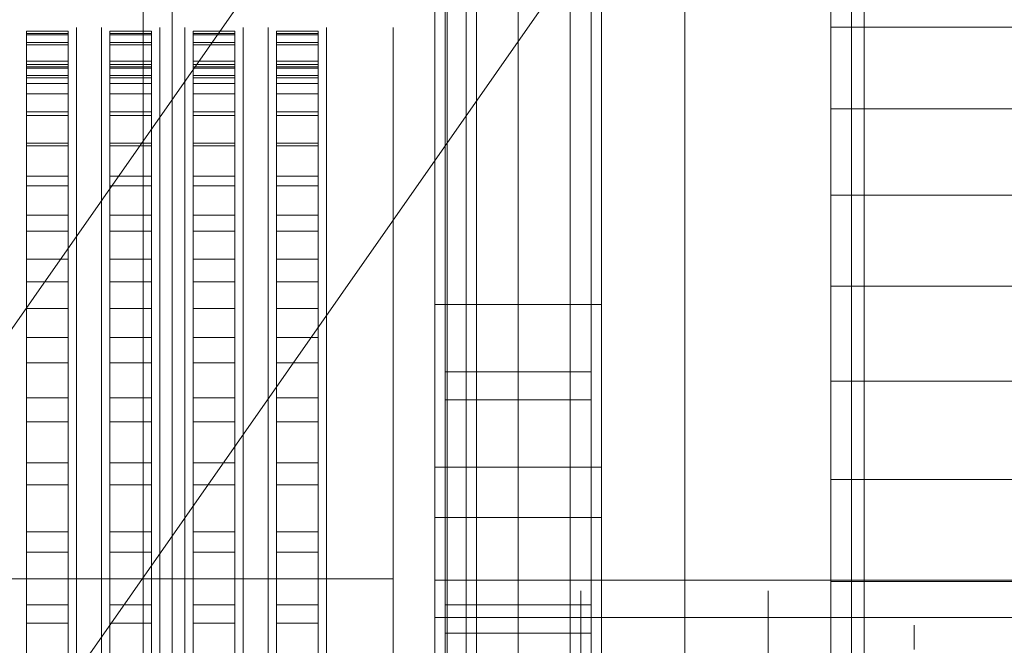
# Model space of a CAD drawing. Header units: millimetres. Extents: x -1970 to 61924, y -58230 to 6847.
# Tile 22 of 256: x -1600 to -1363, y -34168 to -34018. Entities that reach past the tile are written whole.
import ezdxf

# ---------------------------------------------------------------- set-up
doc = ezdxf.new("R2010")
doc.units = ezdxf.units.MM
for name, color, linetype, lineweight in [('COTAS_O', 1, 'Continuous', 0), ('frontal_briquetadora', 7, 'Continuous', 0), ('frontal_C03', 7, 'Continuous', 0), ('frontal_secador', 7, 'Continuous', 0), ('frontal_tolva', 7, 'Continuous', 0)]:
    doc.layers.add(name, color=color, linetype=linetype, lineweight=lineweight)
doc.dimstyles.new('R19_100', dxfattribs={"dimtxt": 250, "dimasz": 150, "dimexe": 150, "dimexo": 80, "dimgap": 100, "dimtad": 1, "dimtih": 1, "dimtoh": 1, "dimdsep": 46, "dimcen": 0.09, "dimadec": 0, "dimazin": 0, "dimtfac": 1, "dimtdec": 4, "dimtofl": 0, "dimtmove": 0, "dimatfit": 3, "dimfxl": 1, "dimtolj": 1, "dimtzin": 0, "dimarcsym": 0})

# ---------------------------------------------------------------- blocks, each defined once
blk = doc.blocks.new('DIM_R26_45')
at = {"layer": 'COTAS_O'}
for p, q in [((-1725, -31700), (-1025, -31700)), ((-1025, -31700), (-1070, -31850)), ((-1025, -34400), (-1025, -31700)), ((-1025, -31700), (-980, -31850)), ((-1025, -34400), (-1070, -34250)), ((-1025, -34400), (-980, -34250)), ((-1725, -34400), (-1025, -34400))]:
    blk.add_line(p, q, dxfattribs=at)
blk.add_text('2700 O', height=250, rotation=90, dxfattribs=at).set_placement((-1125, -33050))
blk = doc.blocks.new('DIM_R26_46')
at = {"layer": 'COTAS_O'}
for p, q in [((-1725, -33700), (-1575, -33655)), ((1725, -33700), (1575, -33655)), ((-1725, -34400), (-1725, -33700)), ((-1725, -33700), (1725, -33700)), ((-1725, -33700), (-1575, -33745)), ((1725, -33700), (1575, -33745)), ((1725, -34400), (1725, -33700))]:
    blk.add_line(p, q, dxfattribs=at)
blk.add_text('3450 O', height=250, dxfattribs=at).set_placement((0, -33600))
blk = doc.blocks.new('DIM_R26_50')
at = {"layer": 'COTAS_O'}
for p, q in [((-1480, -33670), (-780, -33670)), ((-780, -33670), (-825, -33820)), ((-780, -36000), (-780, -33670)), ((-780, -33670), (-735, -33820)), ((-780, -36000), (-825, -35850)), ((-780, -36000), (-735, -35850)), ((-1480, -36000), (-780, -36000))]:
    blk.add_line(p, q, dxfattribs=at)
blk.add_text('2330 O', height=250, rotation=90, dxfattribs=at).set_placement((-880, -34835))
blk = doc.blocks.new('DIM_R26_52')
at = {"layer": 'COTAS_O'}
for p, q in [((-1400, -33000), (-700, -33000)), ((-700, -33000), (-745, -33150)), ((-700, -36000), (-700, -33000)), ((-700, -33000), (-655, -33150)), ((-700, -36000), (-745, -35850)), ((-700, -36000), (-655, -35850)), ((-1400, -36000), (-700, -36000))]:
    blk.add_line(p, q, dxfattribs=at)
blk.add_text('3000 O', height=250, rotation=90, dxfattribs=at).set_placement((-800, -34500))

msp = doc.modelspace()

# ---------------------------------------------------------------- linework, layer by layer
at = {"layer": 'frontal_briquetadora'}
for p, q in [((-1405, -34020.086), (-1405, -34001.746)), ((-1598, -34021.599), (-1598, -34021.008)), ((-1598, -34021.008), (-1598, -34021.918)), ((-1598, -34021.008), (-1588, -34021.008)), ((-1598, -34023.687), (-1598, -34021.599)), ((-1598, -34021.599), (-1588, -34021.599)), ((-1598, -34021.918), (-1598, -34024.323)), ((-1598, -34021.918), (-1588, -34021.918)), ((-1588, -34021.008), (-1588, -34021.918)), ((-1588, -34021.599), (-1588, -34021.008)), ((-1588, -34023.687), (-1588, -34021.599)), ((-1588, -34021.918), (-1588, -34024.323)), ((-1586, -34021.432), (-1586, -34020.159)), ((-1586, -34023.974), (-1586, -34021.432)), ((-1580, -34021.432), (-1580, -34020.159)), ((-1580, -34023.974), (-1580, -34021.432)), ((-1578, -34021.599), (-1578, -34021.008)), ((-1578, -34021.008), (-1578, -34021.918)), ((-1578, -34021.008), (-1568, -34021.008)), ((-1578, -34023.687), (-1578, -34021.599)), ((-1578, -34021.599), (-1568, -34021.599)), ((-1578, -34021.918), (-1578, -34024.323)), ((-1578, -34021.918), (-1568, -34021.918)), ((-1568, -34021.008), (-1568, -34021.918)), ((-1568, -34021.599), (-1568, -34021.008)), ((-1568, -34023.687), (-1568, -34021.599)), ((-1568, -34021.918), (-1568, -34024.323)), ((-1566, -34021.432), (-1566, -34020.159)), ((-1566, -34023.974), (-1566, -34021.432)), ((-1560, -34021.432), (-1560, -34020.159)), ((-1560, -34023.974), (-1560, -34021.432)), ((-1558, -34021.599), (-1558, -34021.008)), ((-1558, -34021.008), (-1558, -34021.918)), ((-1558, -34021.008), (-1548, -34021.008)), ((-1558, -34023.687), (-1558, -34021.599)), ((-1558, -34021.599), (-1548, -34021.599)), ((-1558, -34021.918), (-1558, -34024.323)), ((-1558, -34021.918), (-1548, -34021.918)), ((-1548, -34021.008), (-1548, -34021.918)), ((-1548, -34021.599), (-1548, -34021.008)), ((-1548, -34023.687), (-1548, -34021.599)), ((-1548, -34021.918), (-1548, -34024.323)), ((-1546, -34021.432), (-1546, -34020.159)), ((-1546, -34023.974), (-1546, -34021.432)), ((-1540, -34021.432), (-1540, -34020.159)), ((-1540, -34023.974), (-1540, -34021.432)), ((-1538, -34021.599), (-1538, -34021.008)), ((-1538, -34021.008), (-1538, -34021.918)), ((-1538, -34021.008), (-1528, -34021.008)), ((-1538, -34023.687), (-1538, -34021.599)), ((-1538, -34021.599), (-1528, -34021.599)), ((-1538, -34021.918), (-1538, -34024.323)), ((-1538, -34021.918), (-1528, -34021.918)), ((-1528, -34021.008), (-1528, -34021.918)), ((-1528, -34021.599), (-1528, -34021.008)), ((-1528, -34023.687), (-1528, -34021.599)), ((-1528, -34021.918), (-1528, -34024.323)), ((-1526, -34021.432), (-1526, -34020.159)), ((-1526, -34023.974), (-1526, -34021.432)), ((-1510, -34021.432), (-1510, -34020.159)), ((-1510, -34023.974), (-1510, -34021.432)), ((-1405, -34039.668), (-1405, -34020.086)), ((-630, -34020.086), (-1405, -34020.086)), ((-1598, -34255.522), (-1598, -34023.687)), ((-1598, -34023.687), (-1588, -34023.687)), ((-1598, -34024.323), (-1598, -34028.212)), ((-1598, -34024.323), (-1588, -34024.323)), ((-1588, -34255.522), (-1588, -34023.687)), ((-1588, -34024.323), (-1588, -34028.212)), ((-1586, -34027.772), (-1586, -34023.974)), ((-1580, -34027.772), (-1580, -34023.974)), ((-1578, -34255.522), (-1578, -34023.687)), ((-1578, -34023.687), (-1568, -34023.687)), ((-1578, -34024.323), (-1578, -34028.212)), ((-1578, -34024.323), (-1568, -34024.323)), ((-1568, -34255.522), (-1568, -34023.687)), ((-1568, -34024.323), (-1568, -34028.212)), ((-1566, -34027.772), (-1566, -34023.974)), ((-1560, -34027.772), (-1560, -34023.974)), ((-1558, -34255.522), (-1558, -34023.687)), ((-1558, -34023.687), (-1548, -34023.687)), ((-1558, -34024.323), (-1558, -34028.212)), ((-1558, -34024.323), (-1548, -34024.323)), ((-1548, -34255.522), (-1548, -34023.687)), ((-1548, -34024.323), (-1548, -34028.212)), ((-1546, -34027.772), (-1546, -34023.974)), ((-1540, -34027.772), (-1540, -34023.974)), ((-1538, -34255.522), (-1538, -34023.687)), ((-1538, -34023.687), (-1528, -34023.687)), ((-1538, -34024.323), (-1538, -34028.212)), ((-1538, -34024.323), (-1528, -34024.323)), ((-1528, -34255.522), (-1528, -34023.687)), ((-1528, -34024.323), (-1528, -34028.212)), ((-1526, -34027.772), (-1526, -34023.974)), ((-1510, -34027.772), (-1510, -34023.974)), ((-1598, -34028.212), (-1598, -34033.566)), ((-1598, -34028.212), (-1588, -34028.212)), ((-1598, -34029.008), (-1598, -34029.894)), ((-1598, -34029.584), (-1598, -34029.008)), ((-1598, -34029.008), (-1588, -34029.008)), ((-1588, -34028.212), (-1588, -34033.566)), ((-1588, -34029.584), (-1588, -34029.008)), ((-1588, -34029.008), (-1588, -34029.894)), ((-1586, -34032.813), (-1586, -34027.772)), ((-1580, -34032.813), (-1580, -34027.772)), ((-1578, -34028.212), (-1578, -34033.566)), ((-1578, -34028.212), (-1568, -34028.212)), ((-1578, -34029.008), (-1578, -34029.894)), ((-1578, -34029.584), (-1578, -34029.008)), ((-1578, -34029.008), (-1568, -34029.008)), ((-1568, -34028.212), (-1568, -34033.566)), ((-1568, -34029.584), (-1568, -34029.008)), ((-1568, -34029.008), (-1568, -34029.894)), ((-1566, -34032.813), (-1566, -34027.772)), ((-1560, -34032.813), (-1560, -34027.772)), ((-1558, -34028.212), (-1558, -34033.566)), ((-1558, -34028.212), (-1548, -34028.212)), ((-1558, -34029.008), (-1558, -34029.894)), ((-1558, -34029.584), (-1558, -34029.008)), ((-1558, -34029.008), (-1548, -34029.008)), ((-1548, -34028.212), (-1548, -34033.566)), ((-1548, -34029.584), (-1548, -34029.008)), ((-1548, -34029.008), (-1548, -34029.894)), ((-1546, -34032.813), (-1546, -34027.772)), ((-1540, -34032.813), (-1540, -34027.772)), ((-1538, -34028.212), (-1538, -34033.566)), ((-1538, -34028.212), (-1528, -34028.212)), ((-1538, -34029.008), (-1538, -34029.894)), ((-1538, -34029.584), (-1538, -34029.008)), ((-1538, -34029.008), (-1528, -34029.008)), ((-1528, -34028.212), (-1528, -34033.566)), ((-1528, -34029.584), (-1528, -34029.008)), ((-1528, -34029.008), (-1528, -34029.894)), ((-1526, -34032.813), (-1526, -34027.772)), ((-1510, -34032.813), (-1510, -34027.772)), ((-1598, -34031.618), (-1598, -34029.584)), ((-1598, -34029.584), (-1588, -34029.584)), ((-1598, -34029.894), (-1598, -34032.237)), ((-1598, -34029.894), (-1588, -34029.894)), ((-1598, -34263.452), (-1598, -34031.618)), ((-1598, -34031.618), (-1588, -34031.618)), ((-1588, -34031.618), (-1588, -34029.584)), ((-1588, -34029.894), (-1588, -34032.237)), ((-1588, -34263.452), (-1588, -34031.618)), ((-1586, -34030.642), (-1586, -34030)), ((-1586, -34032.567), (-1586, -34030.642)), ((-1580, -34030.642), (-1580, -34030)), ((-1580, -34032.567), (-1580, -34030.642)), ((-1578, -34031.618), (-1578, -34029.584)), ((-1578, -34029.584), (-1568, -34029.584)), ((-1578, -34029.894), (-1578, -34032.237)), ((-1578, -34029.894), (-1568, -34029.894)), ((-1578, -34263.452), (-1578, -34031.618)), ((-1578, -34031.618), (-1568, -34031.618)), ((-1568, -34031.618), (-1568, -34029.584)), ((-1568, -34029.894), (-1568, -34032.237)), ((-1568, -34263.452), (-1568, -34031.618)), ((-1566, -34030.642), (-1566, -34030)), ((-1566, -34032.567), (-1566, -34030.642)), ((-1560, -34030.642), (-1560, -34030)), ((-1560, -34032.567), (-1560, -34030.642)), ((-1558, -34031.618), (-1558, -34029.584)), ((-1558, -34029.584), (-1548, -34029.584)), ((-1558, -34029.894), (-1558, -34032.237)), ((-1558, -34029.894), (-1548, -34029.894)), ((-1558, -34263.452), (-1558, -34031.618)), ((-1558, -34031.618), (-1548, -34031.618)), ((-1548, -34031.618), (-1548, -34029.584)), ((-1548, -34029.894), (-1548, -34032.237)), ((-1548, -34263.452), (-1548, -34031.618)), ((-1546, -34030.642), (-1546, -34030)), ((-1546, -34032.567), (-1546, -34030.642)), ((-1540, -34030.642), (-1540, -34030)), ((-1540, -34032.567), (-1540, -34030.642)), ((-1538, -34031.618), (-1538, -34029.584)), ((-1538, -34029.584), (-1528, -34029.584)), ((-1538, -34029.894), (-1538, -34032.237)), ((-1538, -34029.894), (-1528, -34029.894)), ((-1538, -34263.452), (-1538, -34031.618)), ((-1538, -34031.618), (-1528, -34031.618)), ((-1528, -34031.618), (-1528, -34029.584)), ((-1528, -34029.894), (-1528, -34032.237)), ((-1528, -34263.452), (-1528, -34031.618)), ((-1526, -34030.642), (-1526, -34030)), ((-1526, -34032.567), (-1526, -34030.642)), ((-1598, -34032.237), (-1598, -34036.025)), ((-1598, -34032.237), (-1588, -34032.237)), ((-1598, -34033.566), (-1598, -34040.36)), ((-1598, -34033.566), (-1588, -34033.566)), ((-1588, -34032.237), (-1588, -34036.025)), ((-1588, -34033.566), (-1588, -34040.36)), ((-1586, -34035.764), (-1586, -34032.567)), ((-1586, -34039.075), (-1586, -34032.813)), ((-1580, -34035.764), (-1580, -34032.567)), ((-1580, -34039.075), (-1580, -34032.813)), ((-1578, -34032.237), (-1578, -34036.025)), ((-1578, -34032.237), (-1568, -34032.237)), ((-1578, -34033.566), (-1578, -34040.36)), ((-1578, -34033.566), (-1568, -34033.566)), ((-1568, -34032.237), (-1568, -34036.025)), ((-1568, -34033.566), (-1568, -34040.36)), ((-1566, -34035.764), (-1566, -34032.567)), ((-1566, -34039.075), (-1566, -34032.813)), ((-1560, -34035.764), (-1560, -34032.567)), ((-1560, -34039.075), (-1560, -34032.813)), ((-1558, -34032.237), (-1558, -34036.025)), ((-1558, -34032.237), (-1548, -34032.237)), ((-1558, -34033.566), (-1558, -34040.36)), ((-1558, -34033.566), (-1548, -34033.566)), ((-1548, -34032.237), (-1548, -34036.025)), ((-1548, -34033.566), (-1548, -34040.36)), ((-1546, -34035.764), (-1546, -34032.567)), ((-1546, -34039.075), (-1546, -34032.813)), ((-1540, -34035.764), (-1540, -34032.567)), ((-1540, -34039.075), (-1540, -34032.813)), ((-1538, -34032.237), (-1538, -34036.025)), ((-1538, -34032.237), (-1528, -34032.237)), ((-1538, -34033.566), (-1538, -34040.36)), ((-1538, -34033.566), (-1528, -34033.566)), ((-1528, -34032.237), (-1528, -34036.025)), ((-1528, -34033.566), (-1528, -34040.36)), ((-1526, -34035.764), (-1526, -34032.567)), ((-1526, -34039.075), (-1526, -34032.813)), ((-1510, -34039.075), (-1510, -34032.813)), ((-1598, -34036.025), (-1598, -34041.241)), ((-1598, -34036.025), (-1588, -34036.025)), ((-1588, -34036.025), (-1588, -34041.241)), ((-1586, -34040.222), (-1586, -34035.764)), ((-1580, -34040.222), (-1580, -34035.764)), ((-1578, -34036.025), (-1578, -34041.241)), ((-1578, -34036.025), (-1568, -34036.025)), ((-1568, -34036.025), (-1568, -34041.241)), ((-1566, -34040.222), (-1566, -34035.764)), ((-1560, -34040.222), (-1560, -34035.764)), ((-1558, -34036.025), (-1558, -34041.241)), ((-1558, -34036.025), (-1548, -34036.025)), ((-1548, -34036.025), (-1548, -34041.241)), ((-1546, -34040.222), (-1546, -34035.764)), ((-1540, -34040.222), (-1540, -34035.764)), ((-1538, -34036.025), (-1538, -34041.241)), ((-1538, -34036.025), (-1528, -34036.025)), ((-1528, -34036.025), (-1528, -34041.241)), ((-1526, -34040.222), (-1526, -34035.764)), ((-1598, -34040.36), (-1598, -34048.56)), ((-1598, -34040.36), (-1588, -34040.36)), ((-1588, -34040.36), (-1588, -34048.56)), ((-1586, -34046.532), (-1586, -34039.075)), ((-1586, -34045.921), (-1586, -34040.222)), ((-1580, -34046.532), (-1580, -34039.075)), ((-1580, -34045.921), (-1580, -34040.222)), ((-1578, -34040.36), (-1578, -34048.56)), ((-1578, -34040.36), (-1568, -34040.36)), ((-1568, -34040.36), (-1568, -34048.56)), ((-1566, -34046.532), (-1566, -34039.075)), ((-1566, -34045.921), (-1566, -34040.222)), ((-1560, -34046.532), (-1560, -34039.075)), ((-1560, -34045.921), (-1560, -34040.222)), ((-1558, -34040.36), (-1558, -34048.56)), ((-1558, -34040.36), (-1548, -34040.36)), ((-1548, -34040.36), (-1548, -34048.56)), ((-1546, -34046.532), (-1546, -34039.075)), ((-1546, -34045.921), (-1546, -34040.222)), ((-1540, -34046.532), (-1540, -34039.075)), ((-1540, -34045.921), (-1540, -34040.222)), ((-1538, -34040.36), (-1538, -34048.56)), ((-1538, -34040.36), (-1528, -34040.36)), ((-1528, -34040.36), (-1528, -34048.56)), ((-1526, -34046.532), (-1526, -34039.075)), ((-1526, -34045.921), (-1526, -34040.222)), ((-1510, -34046.532), (-1510, -34039.075)), ((-1405, -34060.408), (-1405, -34039.668)), ((-630, -34039.668), (-1405, -34039.668)), ((-1598, -34041.241), (-1598, -34047.859)), ((-1598, -34041.241), (-1588, -34041.241)), ((-1588, -34041.241), (-1588, -34047.859)), ((-1578, -34041.241), (-1578, -34047.859)), ((-1578, -34041.241), (-1568, -34041.241)), ((-1568, -34041.241), (-1568, -34047.859)), ((-1558, -34041.241), (-1558, -34047.859)), ((-1558, -34041.241), (-1548, -34041.241)), ((-1548, -34041.241), (-1548, -34047.859)), ((-1538, -34041.241), (-1538, -34047.859)), ((-1538, -34041.241), (-1528, -34041.241)), ((-1528, -34041.241), (-1528, -34047.859)), ((-1586, -34052.836), (-1586, -34045.921)), ((-1580, -34052.836), (-1580, -34045.921)), ((-1566, -34052.836), (-1566, -34045.921)), ((-1560, -34052.836), (-1560, -34045.921)), ((-1546, -34052.836), (-1546, -34045.921)), ((-1540, -34052.836), (-1540, -34045.921)), ((-1526, -34052.836), (-1526, -34045.921)), ((-1598, -34047.859), (-1598, -34055.846)), ((-1598, -34047.859), (-1588, -34047.859)), ((-1588, -34047.859), (-1588, -34055.846)), ((-1586, -34055.154), (-1586, -34046.532)), ((-1580, -34055.154), (-1580, -34046.532)), ((-1578, -34047.859), (-1578, -34055.846)), ((-1578, -34047.859), (-1568, -34047.859)), ((-1568, -34047.859), (-1568, -34055.846)), ((-1566, -34055.154), (-1566, -34046.532)), ((-1560, -34055.154), (-1560, -34046.532)), ((-1558, -34047.859), (-1558, -34055.846)), ((-1558, -34047.859), (-1548, -34047.859)), ((-1548, -34047.859), (-1548, -34055.846)), ((-1546, -34055.154), (-1546, -34046.532)), ((-1540, -34055.154), (-1540, -34046.532)), ((-1538, -34047.859), (-1538, -34055.846)), ((-1538, -34047.859), (-1528, -34047.859)), ((-1528, -34047.859), (-1528, -34055.846)), ((-1526, -34055.154), (-1526, -34046.532)), ((-1510, -34055.154), (-1510, -34046.532)), ((-1598, -34048.56), (-1598, -34058.126)), ((-1598, -34048.56), (-1588, -34048.56)), ((-1588, -34048.56), (-1588, -34058.126)), ((-1578, -34048.56), (-1578, -34058.126)), ((-1578, -34048.56), (-1568, -34048.56)), ((-1568, -34048.56), (-1568, -34058.126)), ((-1558, -34048.56), (-1558, -34058.126)), ((-1558, -34048.56), (-1548, -34048.56)), ((-1548, -34048.56), (-1548, -34058.126)), ((-1538, -34048.56), (-1538, -34058.126)), ((-1538, -34048.56), (-1528, -34048.56)), ((-1528, -34048.56), (-1528, -34058.126)), ((-1586, -34060.938), (-1586, -34052.836)), ((-1580, -34060.938), (-1580, -34052.836)), ((-1566, -34060.938), (-1566, -34052.836)), ((-1560, -34060.938), (-1560, -34052.836)), ((-1546, -34060.938), (-1546, -34052.836)), ((-1540, -34060.938), (-1540, -34052.836)), ((-1526, -34060.938), (-1526, -34052.836)), ((-1586, -34064.906), (-1586, -34055.154)), ((-1580, -34064.906), (-1580, -34055.154)), ((-1566, -34064.906), (-1566, -34055.154)), ((-1560, -34064.906), (-1560, -34055.154)), ((-1546, -34064.906), (-1546, -34055.154)), ((-1540, -34064.906), (-1540, -34055.154)), ((-1526, -34064.906), (-1526, -34055.154)), ((-1510, -34064.906), (-1510, -34055.154)), ((-1598, -34055.846), (-1598, -34065.165)), ((-1598, -34055.846), (-1588, -34055.846)), ((-1588, -34055.846), (-1588, -34065.165)), ((-1578, -34055.846), (-1578, -34065.165)), ((-1578, -34055.846), (-1568, -34055.846)), ((-1568, -34055.846), (-1568, -34065.165)), ((-1558, -34055.846), (-1558, -34065.165)), ((-1558, -34055.846), (-1548, -34055.846)), ((-1548, -34055.846), (-1548, -34065.165)), ((-1538, -34055.846), (-1538, -34065.165)), ((-1538, -34055.846), (-1528, -34055.846)), ((-1528, -34055.846), (-1528, -34065.165)), ((-1598, -34058.126), (-1598, -34069.012)), ((-1598, -34058.126), (-1588, -34058.126)), ((-1588, -34058.126), (-1588, -34069.012)), ((-1578, -34058.126), (-1578, -34069.012)), ((-1578, -34058.126), (-1568, -34058.126)), ((-1568, -34058.126), (-1568, -34069.012)), ((-1558, -34058.126), (-1558, -34069.012)), ((-1558, -34058.126), (-1548, -34058.126)), ((-1548, -34058.126), (-1548, -34069.012)), ((-1538, -34058.126), (-1538, -34069.012)), ((-1538, -34058.126), (-1528, -34058.126)), ((-1528, -34058.126), (-1528, -34069.012)), ((-1586, -34070.192), (-1586, -34060.938)), ((-1580, -34070.192), (-1580, -34060.938)), ((-1566, -34070.192), (-1566, -34060.938)), ((-1560, -34070.192), (-1560, -34060.938)), ((-1546, -34070.192), (-1546, -34060.938)), ((-1540, -34070.192), (-1540, -34060.938)), ((-1526, -34070.192), (-1526, -34060.938)), ((-1405, -34082.216), (-1405, -34060.408)), ((-630, -34060.408), (-1405, -34060.408)), ((-1598, -34065.165), (-1598, -34075.769)), ((-1598, -34065.165), (-1588, -34065.165)), ((-1588, -34065.165), (-1588, -34075.769)), ((-1586, -34075.747), (-1586, -34064.906)), ((-1580, -34075.747), (-1580, -34064.906)), ((-1578, -34065.165), (-1578, -34075.769)), ((-1578, -34065.165), (-1568, -34065.165)), ((-1568, -34065.165), (-1568, -34075.769)), ((-1566, -34075.747), (-1566, -34064.906)), ((-1560, -34075.747), (-1560, -34064.906)), ((-1558, -34065.165), (-1558, -34075.769)), ((-1558, -34065.165), (-1548, -34065.165)), ((-1548, -34065.165), (-1548, -34075.769)), ((-1546, -34075.747), (-1546, -34064.906)), ((-1540, -34075.747), (-1540, -34064.906)), ((-1538, -34065.165), (-1538, -34075.769)), ((-1538, -34065.165), (-1528, -34065.165)), ((-1528, -34065.165), (-1528, -34075.769)), ((-1526, -34075.747), (-1526, -34064.906)), ((-1510, -34075.747), (-1510, -34064.906)), ((-1598, -34069.012), (-1598, -34081.166)), ((-1598, -34069.012), (-1588, -34069.012)), ((-1588, -34069.012), (-1588, -34081.166)), ((-1578, -34069.012), (-1578, -34081.166)), ((-1578, -34069.012), (-1568, -34069.012)), ((-1568, -34069.012), (-1568, -34081.166)), ((-1558, -34069.012), (-1558, -34081.166)), ((-1558, -34069.012), (-1548, -34069.012)), ((-1548, -34069.012), (-1548, -34081.166)), ((-1538, -34069.012), (-1538, -34081.166)), ((-1538, -34069.012), (-1528, -34069.012)), ((-1528, -34069.012), (-1528, -34081.166)), ((-1586, -34080.559), (-1586, -34070.192)), ((-1580, -34080.559), (-1580, -34070.192)), ((-1566, -34080.559), (-1566, -34070.192)), ((-1560, -34080.559), (-1560, -34070.192)), ((-1546, -34080.559), (-1546, -34070.192)), ((-1540, -34080.559), (-1540, -34070.192)), ((-1526, -34080.559), (-1526, -34070.192)), ((-1598, -34075.769), (-1598, -34087.608)), ((-1598, -34075.769), (-1588, -34075.769)), ((-1588, -34075.769), (-1588, -34087.608)), ((-1586, -34087.632), (-1586, -34075.747)), ((-1580, -34087.632), (-1580, -34075.747)), ((-1578, -34075.769), (-1578, -34087.608)), ((-1578, -34075.769), (-1568, -34075.769)), ((-1568, -34075.769), (-1568, -34087.608)), ((-1566, -34087.632), (-1566, -34075.747)), ((-1560, -34087.632), (-1560, -34075.747)), ((-1558, -34075.769), (-1558, -34087.608)), ((-1558, -34075.769), (-1548, -34075.769)), ((-1548, -34075.769), (-1548, -34087.608)), ((-1546, -34087.632), (-1546, -34075.747)), ((-1540, -34087.632), (-1540, -34075.747)), ((-1538, -34075.769), (-1538, -34087.608)), ((-1538, -34075.769), (-1528, -34075.769)), ((-1528, -34075.769), (-1528, -34087.608)), ((-1526, -34087.632), (-1526, -34075.747)), ((-1510, -34087.632), (-1510, -34075.747)), ((-1598, -34081.166), (-1598, -34094.527)), ((-1598, -34081.166), (-1588, -34081.166)), ((-1588, -34081.166), (-1588, -34094.527)), ((-1586, -34091.994), (-1586, -34080.559)), ((-1580, -34091.994), (-1580, -34080.559)), ((-1578, -34081.166), (-1578, -34094.527)), ((-1578, -34081.166), (-1568, -34081.166)), ((-1568, -34081.166), (-1568, -34094.527)), ((-1566, -34091.994), (-1566, -34080.559)), ((-1560, -34091.994), (-1560, -34080.559)), ((-1558, -34081.166), (-1558, -34094.527)), ((-1558, -34081.166), (-1548, -34081.166)), ((-1548, -34081.166), (-1548, -34094.527)), ((-1546, -34091.994), (-1546, -34080.559)), ((-1540, -34091.994), (-1540, -34080.559)), ((-1538, -34081.166), (-1538, -34094.527)), ((-1538, -34081.166), (-1528, -34081.166)), ((-1528, -34081.166), (-1528, -34094.527)), ((-1526, -34091.994), (-1526, -34080.559)), ((-1510, -34088.791), (-1510, -34083.177)), ((-1405, -34105), (-1405, -34082.216)), ((-630, -34082.216), (-1405, -34082.216)), ((-1598, -34087.608), (-1598, -34100.623)), ((-1598, -34087.608), (-1588, -34087.608)), ((-1588, -34087.608), (-1588, -34100.623)), ((-1586, -34100.514), (-1586, -34087.632)), ((-1580, -34100.514), (-1580, -34087.632)), ((-1578, -34087.608), (-1578, -34100.623)), ((-1578, -34087.608), (-1568, -34087.608)), ((-1568, -34087.608), (-1568, -34100.623)), ((-1566, -34100.514), (-1566, -34087.632)), ((-1560, -34100.514), (-1560, -34087.632)), ((-1558, -34087.608), (-1558, -34100.623)), ((-1558, -34087.608), (-1548, -34087.608)), ((-1548, -34087.608), (-1548, -34100.623)), ((-1546, -34100.514), (-1546, -34087.632)), ((-1540, -34100.514), (-1540, -34087.632)), ((-1538, -34087.608), (-1538, -34100.623)), ((-1538, -34087.608), (-1528, -34087.608)), ((-1528, -34087.608), (-1528, -34100.623)), ((-1526, -34100.514), (-1526, -34087.632)), ((-1510, -34100.514), (-1510, -34087.632)), ((-1510, -34099.562), (-1510, -34088.791)), ((-1586, -34104.448), (-1586, -34091.994)), ((-1580, -34104.448), (-1580, -34091.994)), ((-1566, -34104.448), (-1566, -34091.994)), ((-1560, -34104.448), (-1560, -34091.994)), ((-1546, -34104.448), (-1546, -34091.994)), ((-1540, -34104.448), (-1540, -34091.994)), ((-1526, -34104.448), (-1526, -34091.994)), ((-1598, -34094.527), (-1598, -34109.032)), ((-1598, -34094.527), (-1588, -34094.527)), ((-1588, -34094.527), (-1588, -34109.032)), ((-1578, -34094.527), (-1578, -34109.032)), ((-1578, -34094.527), (-1568, -34094.527)), ((-1568, -34094.527), (-1568, -34109.032)), ((-1558, -34094.527), (-1558, -34109.032)), ((-1558, -34094.527), (-1548, -34094.527)), ((-1548, -34094.527), (-1548, -34109.032)), ((-1538, -34094.527), (-1538, -34109.032)), ((-1538, -34094.527), (-1528, -34094.527)), ((-1528, -34094.527), (-1528, -34109.032)), ((-1510, -34114.62), (-1510, -34099.562)), ((-1598, -34100.623), (-1598, -34114.753)), ((-1598, -34100.623), (-1588, -34100.623)), ((-1588, -34100.623), (-1588, -34114.753)), ((-1586, -34114.338), (-1586, -34100.514)), ((-1580, -34114.338), (-1580, -34100.514)), ((-1578, -34100.623), (-1578, -34114.753)), ((-1578, -34100.623), (-1568, -34100.623)), ((-1568, -34100.623), (-1568, -34114.753)), ((-1566, -34114.338), (-1566, -34100.514)), ((-1560, -34114.338), (-1560, -34100.514)), ((-1558, -34100.623), (-1558, -34114.753)), ((-1558, -34100.623), (-1548, -34100.623)), ((-1548, -34100.623), (-1548, -34114.753)), ((-1546, -34114.338), (-1546, -34100.514)), ((-1540, -34114.338), (-1540, -34100.514)), ((-1538, -34100.623), (-1538, -34114.753)), ((-1538, -34100.623), (-1528, -34100.623)), ((-1528, -34100.623), (-1528, -34114.753)), ((-1526, -34114.338), (-1526, -34100.514)), ((-1510, -34114.338), (-1510, -34100.514)), ((-1586, -34117.868), (-1586, -34104.448)), ((-1580, -34117.868), (-1580, -34104.448)), ((-1566, -34117.868), (-1566, -34104.448)), ((-1560, -34117.868), (-1560, -34104.448)), ((-1546, -34117.868), (-1546, -34104.448)), ((-1540, -34117.868), (-1540, -34104.448)), ((-1526, -34117.868), (-1526, -34104.448)), ((-1405, -34128.662), (-1405, -34105)), ((-630, -34105), (-1405, -34105)), ((-1598, -34109.032), (-1598, -34124.609)), ((-1598, -34109.032), (-1588, -34109.032)), ((-1588, -34109.032), (-1588, -34124.609)), ((-1578, -34109.032), (-1578, -34124.609)), ((-1578, -34109.032), (-1568, -34109.032)), ((-1568, -34109.032), (-1568, -34124.609)), ((-1558, -34109.032), (-1558, -34124.609)), ((-1558, -34109.032), (-1548, -34109.032)), ((-1548, -34109.032), (-1548, -34124.609)), ((-1538, -34109.032), (-1538, -34124.609)), ((-1538, -34109.032), (-1528, -34109.032)), ((-1528, -34109.032), (-1528, -34124.609)), ((-1586, -34129.049), (-1586, -34114.338)), ((-1580, -34129.049), (-1580, -34114.338)), ((-1566, -34129.049), (-1566, -34114.338)), ((-1560, -34129.049), (-1560, -34114.338)), ((-1546, -34129.049), (-1546, -34114.338)), ((-1540, -34129.049), (-1540, -34114.338)), ((-1526, -34129.049), (-1526, -34114.338)), ((-1510, -34129.049), (-1510, -34114.338)), ((-1598, -34114.753), (-1598, -34129.927)), ((-1598, -34114.753), (-1588, -34114.753)), ((-1588, -34114.753), (-1588, -34129.927)), ((-1578, -34114.753), (-1578, -34129.927)), ((-1578, -34114.753), (-1568, -34114.753)), ((-1568, -34114.753), (-1568, -34129.927)), ((-1558, -34114.753), (-1558, -34129.927)), ((-1558, -34114.753), (-1548, -34114.753)), ((-1548, -34114.753), (-1548, -34129.927)), ((-1538, -34114.753), (-1538, -34129.927)), ((-1538, -34114.753), (-1528, -34114.753)), ((-1528, -34114.753), (-1528, -34129.927)), ((-1510, -34132.744), (-1510, -34114.62)), ((-1586, -34132.196), (-1586, -34117.868)), ((-1580, -34132.196), (-1580, -34117.868)), ((-1566, -34132.196), (-1566, -34117.868)), ((-1560, -34132.196), (-1560, -34117.868)), ((-1546, -34132.196), (-1546, -34117.868)), ((-1540, -34132.196), (-1540, -34117.868)), ((-1526, -34132.196), (-1526, -34117.868)), ((-1598, -34124.609), (-1598, -34141.184)), ((-1598, -34124.609), (-1588, -34124.609)), ((-1588, -34124.609), (-1588, -34141.184)), ((-1578, -34124.609), (-1578, -34141.184)), ((-1578, -34124.609), (-1568, -34124.609)), ((-1568, -34124.609), (-1568, -34141.184)), ((-1558, -34124.609), (-1558, -34141.184)), ((-1558, -34124.609), (-1548, -34124.609)), ((-1548, -34124.609), (-1548, -34141.184)), ((-1538, -34124.609), (-1538, -34141.184)), ((-1538, -34124.609), (-1528, -34124.609)), ((-1528, -34124.609), (-1528, -34141.184)), ((-1598, -34129.927), (-1598, -34146.072)), ((-1598, -34129.927), (-1588, -34129.927)), ((-1588, -34129.927), (-1588, -34146.072)), ((-1586, -34144.586), (-1586, -34129.049)), ((-1580, -34144.586), (-1580, -34129.049)), ((-1578, -34129.927), (-1578, -34146.072)), ((-1578, -34129.927), (-1568, -34129.927)), ((-1568, -34129.927), (-1568, -34146.072)), ((-1566, -34144.586), (-1566, -34129.049)), ((-1560, -34144.586), (-1560, -34129.049)), ((-1558, -34129.927), (-1558, -34146.072)), ((-1558, -34129.927), (-1548, -34129.927)), ((-1548, -34129.927), (-1548, -34146.072)), ((-1546, -34144.586), (-1546, -34129.049)), ((-1540, -34144.586), (-1540, -34129.049)), ((-1538, -34129.927), (-1538, -34146.072)), ((-1538, -34129.927), (-1528, -34129.927)), ((-1528, -34129.927), (-1528, -34146.072)), ((-1526, -34144.586), (-1526, -34129.049)), ((-1510, -34144.586), (-1510, -34129.049)), ((-1405, -34153.1), (-1405, -34128.662)), ((-630, -34128.662), (-1405, -34128.662)), ((-1586, -34147.372), (-1586, -34132.196)), ((-1580, -34147.372), (-1580, -34132.196)), ((-1566, -34147.372), (-1566, -34132.196)), ((-1560, -34147.372), (-1560, -34132.196)), ((-1546, -34147.372), (-1546, -34132.196)), ((-1540, -34147.372), (-1540, -34132.196)), ((-1526, -34147.372), (-1526, -34132.196)), ((-1510, -34152.465), (-1510, -34132.744)), ((-1598, -34141.184), (-1598, -34158.675)), ((-1598, -34141.184), (-1588, -34141.184)), ((-1588, -34141.184), (-1588, -34158.675)), ((-1578, -34141.184), (-1578, -34158.675)), ((-1578, -34141.184), (-1568, -34141.184)), ((-1568, -34141.184), (-1568, -34158.675)), ((-1558, -34141.184), (-1558, -34158.675)), ((-1558, -34141.184), (-1548, -34141.184)), ((-1548, -34141.184), (-1548, -34158.675)), ((-1538, -34141.184), (-1538, -34158.675)), ((-1538, -34141.184), (-1528, -34141.184)), ((-1528, -34141.184), (-1528, -34158.675)), ((-1586, -34160.884), (-1586, -34144.586)), ((-1580, -34160.884), (-1580, -34144.586)), ((-1566, -34160.884), (-1566, -34144.586)), ((-1560, -34160.884), (-1560, -34144.586)), ((-1546, -34160.884), (-1546, -34144.586)), ((-1540, -34160.884), (-1540, -34144.586)), ((-1526, -34160.884), (-1526, -34144.586)), ((-1510, -34160.884), (-1510, -34144.586)), ((-1598, -34146.072), (-1598, -34163.111)), ((-1598, -34146.072), (-1588, -34146.072)), ((-1588, -34146.072), (-1588, -34163.111)), ((-1586, -34163.329), (-1586, -34147.372)), ((-1580, -34163.329), (-1580, -34147.372)), ((-1578, -34146.072), (-1578, -34163.111)), ((-1578, -34146.072), (-1568, -34146.072)), ((-1568, -34146.072), (-1568, -34163.111)), ((-1566, -34163.329), (-1566, -34147.372)), ((-1560, -34163.329), (-1560, -34147.372)), ((-1558, -34146.072), (-1558, -34163.111)), ((-1558, -34146.072), (-1548, -34146.072)), ((-1548, -34146.072), (-1548, -34163.111)), ((-1546, -34163.329), (-1546, -34147.372)), ((-1540, -34163.329), (-1540, -34147.372)), ((-1538, -34146.072), (-1538, -34163.111)), ((-1538, -34146.072), (-1528, -34146.072)), ((-1528, -34146.072), (-1528, -34163.111)), ((-1526, -34163.329), (-1526, -34147.372)), ((-1660, -34152.465), (-1510, -34152.465)), ((-1510, -34152.465), (-1510, -34172.186)), ((-1405, -34178.21), (-1405, -34153.1)), ((-630, -34153.1), (-1405, -34153.1)), ((-1465, -34158.033), (-1465, -34155.338)), ((-1420, -34158.033), (-1420, -34155.338)), ((-1598, -34158.675), (-1598, -34176.998)), ((-1598, -34158.675), (-1588, -34158.675)), ((-1588, -34158.675), (-1588, -34176.998)), ((-1578, -34158.675), (-1578, -34176.998)), ((-1578, -34158.675), (-1568, -34158.675)), ((-1568, -34158.675), (-1568, -34176.998)), ((-1558, -34158.675), (-1558, -34176.998)), ((-1558, -34158.675), (-1548, -34158.675)), ((-1548, -34158.675), (-1548, -34176.998)), ((-1538, -34158.675), (-1538, -34176.998)), ((-1538, -34158.675), (-1528, -34158.675)), ((-1528, -34158.675), (-1528, -34176.998)), ((-1465, -34163.372), (-1465, -34158.033)), ((-1420, -34163.372), (-1420, -34158.033)), ((-1586, -34177.878), (-1586, -34160.884)), ((-1580, -34177.878), (-1580, -34160.884)), ((-1566, -34177.878), (-1566, -34160.884)), ((-1560, -34177.878), (-1560, -34160.884)), ((-1546, -34177.878), (-1546, -34160.884)), ((-1540, -34177.878), (-1540, -34160.884)), ((-1526, -34177.878), (-1526, -34160.884)), ((-1510, -34177.878), (-1510, -34160.884)), ((-1598, -34163.111), (-1598, -34180.96)), ((-1598, -34163.111), (-1588, -34163.111)), ((-1588, -34163.111), (-1588, -34180.96)), ((-1586, -34180), (-1586, -34163.329)), ((-1580, -34180), (-1580, -34163.329)), ((-1578, -34163.111), (-1578, -34180.96)), ((-1578, -34163.111), (-1568, -34163.111)), ((-1568, -34163.111), (-1568, -34180.96)), ((-1566, -34180), (-1566, -34163.329)), ((-1560, -34180), (-1560, -34163.329)), ((-1558, -34163.111), (-1558, -34180.96)), ((-1558, -34163.111), (-1548, -34163.111)), ((-1548, -34163.111), (-1548, -34180.96)), ((-1546, -34180), (-1546, -34163.329)), ((-1540, -34180), (-1540, -34163.329)), ((-1538, -34163.111), (-1538, -34180.96)), ((-1538, -34163.111), (-1528, -34163.111)), ((-1528, -34163.111), (-1528, -34180.96)), ((-1526, -34180), (-1526, -34163.329)), ((-1465, -34171.257), (-1465, -34163.372)), ((-1420, -34171.257), (-1420, -34163.372)), ((-1385, -34164.709), (-1385, -34163.55)), ((-1385, -34166.797), (-1385, -34164.709)), ((-1385, -34169.4), (-1385, -34166.797))]:
    msp.add_line(p, q, dxfattribs=at)
at = {"layer": 'frontal_C03'}
for p, q in [((-1500, -34875.113), (-1500, -32314.944)), ((-1500, -32318.841), (-1500, -34879.011)), ((-1570, -35975), (-1570, -32996.942)), ((-1563, -35975), (-1563, -32996.942)), ((-1497, -35975), (-1497, -32996.942)), ((-1490, -35975), (-1490, -32996.942)), ((-1570, -35975), (-1570, -33266.434)), ((-1563, -35975), (-1563, -33266.434)), ((-1497, -35975), (-1497, -33266.434)), ((-1490, -35975), (-1490, -33266.434)), ((-1570, -35975), (-1570, -33805.417)), ((-1563, -35975), (-1563, -33805.417)), ((-1497, -35975), (-1497, -33805.417)), ((-1490, -35975), (-1490, -33805.417)), ((-1500, -34086.651), (-1500, -33817.159)), ((-1460, -33817.159), (-1460, -34086.651)), ((-1492.5, -34418.43), (-1492.5, -33823.47)), ((-1467.5, -33823.47), (-1467.5, -34418.43)), ((-1497.5, -34158.748), (-1497.5, -33833.28)), ((-1462.5, -33833.28), (-1462.5, -34158.748)), ((-1497.5, -34165.485), (-1497.5, -33840.017)), ((-1462.5, -34165.485), (-1462.5, -33840.017)), ((-1492.5, -34444.787), (-1492.5, -33849.827)), ((-1467.5, -34444.787), (-1467.5, -33849.827)), ((-1500, -34125.629), (-1500, -33856.137)), ((-1460, -34125.629), (-1460, -33856.137)), ((-1500, -34137.755), (-1500, -33868.264)), ((-1460, -33868.264), (-1460, -34137.755)), ((-1500, -34186.478), (-1500, -33916.987)), ((-1460, -34186.478), (-1460, -33916.987)), ((-1480, -34274.308), (-1480, -33927.401)), ((-1440, -33927.401), (-1440, -34274.308)), ((-1480, -33936.384), (-1480, -34283.291)), ((-1440, -34283.291), (-1440, -33936.384)), ((-1460, -34086.651), (-1500, -34086.651)), ((-1500, -34086.651), (-1500, -34125.629)), ((-1500, -34356.142), (-1500, -34086.651)), ((-1460, -34125.629), (-1460, -34086.651)), ((-1460, -34086.651), (-1460, -34356.142)), ((-1497.5, -34109.509), (-1497.5, -34102.771)), ((-1497.5, -34102.771), (-1462.5, -34102.771)), ((-1497.5, -34428.24), (-1497.5, -34102.771)), ((-1462.5, -34102.771), (-1462.5, -34109.509)), ((-1462.5, -34102.771), (-1462.5, -34428.24)), ((-1462.5, -34109.509), (-1497.5, -34109.509)), ((-1497.5, -34434.977), (-1497.5, -34109.509)), ((-1462.5, -34434.977), (-1462.5, -34109.509)), ((-1500, -34125.629), (-1460, -34125.629)), ((-1500, -34395.121), (-1500, -34125.629)), ((-1460, -34395.121), (-1460, -34125.629)), ((-1460, -34137.755), (-1500, -34137.755)), ((-1500, -34137.755), (-1500, -34186.478)), ((-1500, -34407.247), (-1500, -34137.755)), ((-1460, -34186.478), (-1460, -34137.755)), ((-1460, -34137.755), (-1460, -34407.247)), ((-1500, -34161.736), (-1500, -34152.753)), ((-1500, -34152.753), (1500, -34152.753)), ((-1500, -34186.859), (-1500, -34152.753)), ((-1462.5, -34158.748), (-1497.5, -34158.748)), ((-1497.5, -34158.748), (-1497.5, -34165.485)), ((-1462.5, -34165.485), (-1462.5, -34158.748)), ((1500, -34161.736), (-1500, -34161.736)), ((-1500, -34161.736), (-1500, -34195.842)), ((-1497.5, -34165.485), (-1462.5, -34165.485))]:
    msp.add_line(p, q, dxfattribs=at)
at = {"layer": 'frontal_secador'}
for p, q in [((-1400, -36000), (-1400, -33000)), ((-1400, -36000), (-1400, -33075)), ((-1400, -35590), (-1400, -33075)), ((-1400, -35940), (-1400, -33075)), ((-1400, -34650), (-1400, -33075)), ((-1397, -35940), (-1397, -33075)), ((-1400, -36000), (-1400, -33250))]:
    msp.add_line(p, q, dxfattribs=at)
at = {"layer": 'frontal_tolva'}
for p, q in [((-1769.584, -34332.806), (-722.584, -32835.806)), ((-1720.416, -34367.194), (-673.416, -32870.194))]:
    msp.add_line(p, q, dxfattribs=at)

# ---------------------------------------------------------------- dimensions: what is measured, and where the dimension line sits
at = {"layer": 'COTAS_O'}
for p1, p2, distance, picture, middle in [((-1725, -34400), (-1725, -31700), -700, 'DIM_R26_45', (-1025, -33050)), ((-1400, -36000), (-1400, -33000), -700, 'DIM_R26_52', (-700, -34500)), ((-1725, -34400), (1725, -34400), 700, 'DIM_R26_46', (0, -33700)), ((-1480, -36000), (-1480, -33670), -700, 'DIM_R26_50', (-780, -34835))]:
    dim = msp.add_aligned_dim(p1=p1, p2=p2, distance=distance, text='<> O', dimstyle='R19_100', dxfattribs=at)
    dim.commit()
    dim.dimension.update_dxf_attribs({"geometry": picture, "text_midpoint": middle})

doc.saveas('drawing.dxf')
